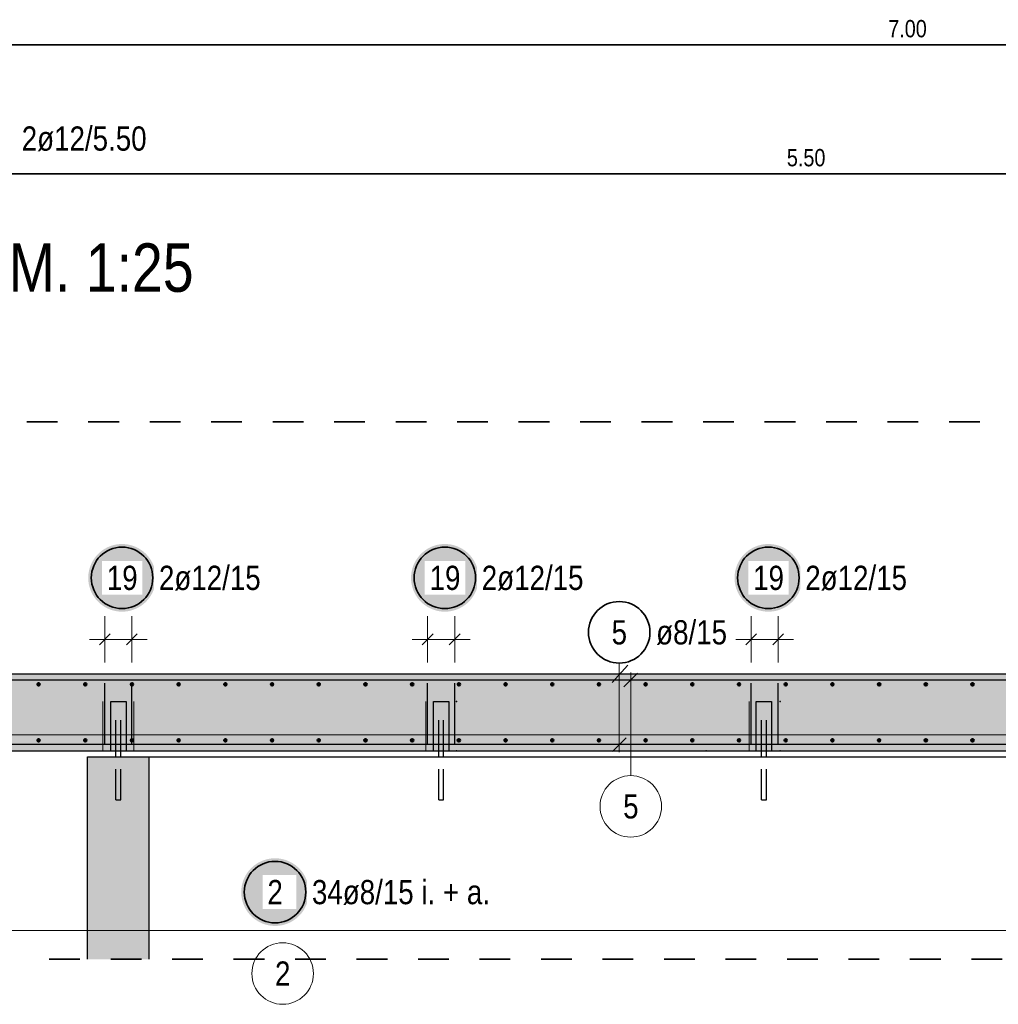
# Model space of a CAD drawing. Header units: millimetres. Extents: x -4.8 to 49, y -12 to 21.
# Tile 10 of 56: x 4.1 to 7.3, y 11 to 14.2. Entities that reach past the tile are written whole.
import ezdxf

# ---------------------------------------------------------------- set-up
doc = ezdxf.new("R2010")
doc.units = ezdxf.units.MM
doc.linetypes.add('HIDDEN', pattern=[0.375, 0.25, -0.125])
doc.layers.add('Achsen', color=7, linetype='Continuous', lineweight=20)
doc.layers.add('nplo Bewehrung', color=7, linetype='Continuous', lineweight=20)
doc.styles.add('Arial Narrow', font='ARIALN.TTF')

msp = doc.modelspace()

# ---------------------------------------------------------------- hatches: boundary and pattern name
at = {"lineweight": 50, "true_color": 0xd7ffd7}
for points in [[(21.727695, 11.827741), (3.032321, 11.827741), (3.032321, 12.077741), (21.727695, 12.077741)], [(4.505173, 11.807741), (4.505173, 11.149947), (4.305173, 11.149947), (4.305173, 11.807741)], [(4.505173, 11.807741), (4.505173, 11.149947), (4.305173, 11.149947), (4.305173, 11.807741)]]:
    msp.add_hatch(color=254, dxfattribs=at).paths.add_polyline_path(points)
at = {"layer": 'Achsen', "lineweight": 25, "true_color": 0xffffff}
for points in [[(4.527185, 12.39), (4.527118, 12.393839), (4.526917, 12.397673), (4.526583, 12.401498), (4.526115, 12.405309), (4.525514, 12.409101), (4.524781, 12.41287), (4.523918, 12.416611), (4.522924, 12.42032), (4.521801, 12.423992), (4.520551, 12.427622), (4.519175, 12.431207), (4.517675, 12.434741), (4.516052, 12.438221), (4.514309, 12.441642), (4.512448, 12.445), (4.51047, 12.448291), (4.508379, 12.451511), (4.506177, 12.454656), (4.503866, 12.457723), (4.50145, 12.460707), (4.498931, 12.463604), (4.496313, 12.466412), (4.493598, 12.469127), (4.49079, 12.471746), (4.487892, 12.474265), (4.484908, 12.476681), (4.481842, 12.478992), (4.478696, 12.481194), (4.475476, 12.483285), (4.472185, 12.485263), (4.468827, 12.487124), (4.465406, 12.488867), (4.461926, 12.49049), (4.458392, 12.49199), (4.454807, 12.493366), (4.451177, 12.494616), (4.447505, 12.495739), (4.443797, 12.496733), (4.440055, 12.497596), (4.436286, 12.498329), (4.432494, 12.498929), (4.428683, 12.499397), (4.424858, 12.499732), (4.421024, 12.499933), (4.417185, 12.5), (4.413346, 12.499933), (4.409512, 12.499732), (4.405687, 12.499397), (4.401876, 12.498929), (4.398084, 12.498329), (4.394315, 12.497596), (4.390574, 12.496733), (4.386865, 12.495739), (4.383193, 12.494616), (4.379563, 12.493366), (4.375978, 12.49199), (4.372444, 12.49049), (4.368964, 12.488867), (4.365543, 12.487124), (4.362185, 12.485263), (4.358894, 12.483285), (4.355674, 12.481194), (4.352529, 12.478992), (4.349462, 12.476681), (4.346479, 12.474265), (4.343581, 12.471746), (4.340773, 12.469127), (4.338058, 12.466412), (4.335439, 12.463604), (4.33292, 12.460707), (4.330504, 12.457723), (4.328193, 12.454656), (4.325991, 12.451511), (4.3239, 12.448291), (4.321922, 12.445), (4.320061, 12.441642), (4.318318, 12.438221), (4.316695, 12.434741), (4.315195, 12.431207), (4.313819, 12.427622), (4.312569, 12.423992), (4.311446, 12.42032), (4.310453, 12.416611), (4.309589, 12.41287), (4.308856, 12.409101), (4.308256, 12.405309), (4.307788, 12.401498), (4.307453, 12.397673), (4.307252, 12.393839), (4.307185, 12.39), (4.307252, 12.386161), (4.307453, 12.382327), (4.307788, 12.378502), (4.308256, 12.374691), (4.308856, 12.370899), (4.309589, 12.36713), (4.310453, 12.363389), (4.311446, 12.35968), (4.312569, 12.356008), (4.313819, 12.352378), (4.315195, 12.348793), (4.316695, 12.345259), (4.318318, 12.341779), (4.320061, 12.338358), (4.321922, 12.335), (4.3239, 12.331709), (4.325991, 12.328489), (4.328193, 12.325344), (4.330504, 12.322277), (4.33292, 12.319293), (4.335439, 12.316396), (4.338058, 12.313588), (4.340773, 12.310873), (4.343581, 12.308254), (4.346479, 12.305735), (4.349462, 12.303319), (4.352529, 12.301008), (4.355674, 12.298806), (4.358894, 12.296715), (4.362185, 12.294737), (4.365543, 12.292876), (4.368964, 12.291133), (4.372444, 12.28951), (4.375978, 12.28801), (4.379563, 12.286634), (4.383193, 12.285384), (4.386865, 12.284261), (4.390574, 12.283267), (4.394315, 12.282404), (4.398084, 12.281671), (4.401876, 12.281071), (4.405687, 12.280603), (4.409512, 12.280268), (4.413346, 12.280067), (4.417185, 12.28), (4.421024, 12.280067), (4.424858, 12.280268), (4.428683, 12.280603), (4.432494, 12.281071), (4.436286, 12.281671), (4.440055, 12.282404), (4.443797, 12.283267), (4.447505, 12.284261), (4.451177, 12.285384), (4.454807, 12.286634), (4.458392, 12.28801), (4.461926, 12.28951), (4.465406, 12.291133), (4.468827, 12.292876), (4.472185, 12.294737), (4.475476, 12.296715), (4.478696, 12.298806), (4.481842, 12.301008), (4.484908, 12.303319), (4.487892, 12.305735), (4.49079, 12.308254), (4.493598, 12.310873), (4.496313, 12.313588), (4.498931, 12.316396), (4.50145, 12.319293), (4.503866, 12.322277), (4.506177, 12.325344), (4.508379, 12.328489), (4.51047, 12.331709), (4.512448, 12.335), (4.514309, 12.338358), (4.516052, 12.341779), (4.517675, 12.345259), (4.519175, 12.348793), (4.520551, 12.352378), (4.521801, 12.356008), (4.522924, 12.35968), (4.523918, 12.363389), (4.524781, 12.36713), (4.525514, 12.370899), (4.526115, 12.374691), (4.526583, 12.378502), (4.526917, 12.382327)], [(5.577185, 12.39), (5.577118, 12.393839), (5.576917, 12.397673), (5.576583, 12.401498), (5.576115, 12.405309), (5.575514, 12.409101), (5.574781, 12.41287), (5.573918, 12.416611), (5.572924, 12.42032), (5.571801, 12.423992), (5.570551, 12.427622), (5.569175, 12.431207), (5.567675, 12.434741), (5.566052, 12.438221), (5.564309, 12.441642), (5.562448, 12.445), (5.56047, 12.448291), (5.558379, 12.451511), (5.556177, 12.454656), (5.553866, 12.457723), (5.55145, 12.460707), (5.548931, 12.463604), (5.546313, 12.466412), (5.543598, 12.469127), (5.54079, 12.471746), (5.537892, 12.474265), (5.534908, 12.476681), (5.531842, 12.478992), (5.528696, 12.481194), (5.525476, 12.483285), (5.522185, 12.485263), (5.518827, 12.487124), (5.515406, 12.488867), (5.511926, 12.49049), (5.508392, 12.49199), (5.504807, 12.493366), (5.501177, 12.494616), (5.497505, 12.495739), (5.493797, 12.496733), (5.490055, 12.497596), (5.486286, 12.498329), (5.482494, 12.498929), (5.478683, 12.499397), (5.474858, 12.499732), (5.471024, 12.499933), (5.467185, 12.5), (5.463346, 12.499933), (5.459512, 12.499732), (5.455687, 12.499397), (5.451876, 12.498929), (5.448084, 12.498329), (5.444315, 12.497596), (5.440574, 12.496733), (5.436865, 12.495739), (5.433193, 12.494616), (5.429563, 12.493366), (5.425978, 12.49199), (5.422444, 12.49049), (5.418964, 12.488867), (5.415543, 12.487124), (5.412185, 12.485263), (5.408894, 12.483285), (5.405674, 12.481194), (5.402529, 12.478992), (5.399462, 12.476681), (5.396479, 12.474265), (5.393581, 12.471746), (5.390773, 12.469127), (5.388058, 12.466412), (5.385439, 12.463604), (5.38292, 12.460707), (5.380504, 12.457723), (5.378193, 12.454656), (5.375991, 12.451511), (5.3739, 12.448291), (5.371922, 12.445), (5.370061, 12.441642), (5.368318, 12.438221), (5.366695, 12.434741), (5.365195, 12.431207), (5.363819, 12.427622), (5.362569, 12.423992), (5.361446, 12.42032), (5.360453, 12.416611), (5.359589, 12.41287), (5.358856, 12.409101), (5.358256, 12.405309), (5.357788, 12.401498), (5.357453, 12.397673), (5.357252, 12.393839), (5.357185, 12.39), (5.357252, 12.386161), (5.357453, 12.382327), (5.357788, 12.378502), (5.358256, 12.374691), (5.358856, 12.370899), (5.359589, 12.36713), (5.360453, 12.363389), (5.361446, 12.35968), (5.362569, 12.356008), (5.363819, 12.352378), (5.365195, 12.348793), (5.366695, 12.345259), (5.368318, 12.341779), (5.370061, 12.338358), (5.371922, 12.335), (5.3739, 12.331709), (5.375991, 12.328489), (5.378193, 12.325344), (5.380504, 12.322277), (5.38292, 12.319293), (5.385439, 12.316396), (5.388058, 12.313588), (5.390773, 12.310873), (5.393581, 12.308254), (5.396479, 12.305735), (5.399462, 12.303319), (5.402529, 12.301008), (5.405674, 12.298806), (5.408894, 12.296715), (5.412185, 12.294737), (5.415543, 12.292876), (5.418964, 12.291133), (5.422444, 12.28951), (5.425978, 12.28801), (5.429563, 12.286634), (5.433193, 12.285384), (5.436865, 12.284261), (5.440574, 12.283267), (5.444315, 12.282404), (5.448084, 12.281671), (5.451876, 12.281071), (5.455687, 12.280603), (5.459512, 12.280268), (5.463346, 12.280067), (5.467185, 12.28), (5.471024, 12.280067), (5.474858, 12.280268), (5.478683, 12.280603), (5.482494, 12.281071), (5.486286, 12.281671), (5.490055, 12.282404), (5.493797, 12.283267), (5.497505, 12.284261), (5.501177, 12.285384), (5.504807, 12.286634), (5.508392, 12.28801), (5.511926, 12.28951), (5.515406, 12.291133), (5.518827, 12.292876), (5.522185, 12.294737), (5.525476, 12.296715), (5.528696, 12.298806), (5.531842, 12.301008), (5.534908, 12.303319), (5.537892, 12.305735), (5.54079, 12.308254), (5.543598, 12.310873), (5.546313, 12.313588), (5.548931, 12.316396), (5.55145, 12.319293), (5.553866, 12.322277), (5.556177, 12.325344), (5.558379, 12.328489), (5.56047, 12.331709), (5.562448, 12.335), (5.564309, 12.338358), (5.566052, 12.341779), (5.567675, 12.345259), (5.569175, 12.348793), (5.570551, 12.352378), (5.571801, 12.356008), (5.572924, 12.35968), (5.573918, 12.363389), (5.574781, 12.36713), (5.575514, 12.370899), (5.576115, 12.374691), (5.576583, 12.378502), (5.576917, 12.382327)], [(6.629528, 12.39), (6.629461, 12.393839), (6.62926, 12.397673), (6.628926, 12.401498), (6.628458, 12.405309), (6.627857, 12.409101), (6.627125, 12.41287), (6.626261, 12.416611), (6.625267, 12.42032), (6.624145, 12.423992), (6.622894, 12.427622), (6.621519, 12.431207), (6.620018, 12.434741), (6.618396, 12.438221), (6.616653, 12.441642), (6.614791, 12.445), (6.612814, 12.448291), (6.610722, 12.451511), (6.60852, 12.454656), (6.606209, 12.457723), (6.603793, 12.460707), (6.601274, 12.463604), (6.598656, 12.466412), (6.595941, 12.469127), (6.593133, 12.471746), (6.590235, 12.474265), (6.587251, 12.476681), (6.584185, 12.478992), (6.58104, 12.481194), (6.577819, 12.483285), (6.574528, 12.485263), (6.57117, 12.487124), (6.567749, 12.488867), (6.564269, 12.49049), (6.560735, 12.49199), (6.557151, 12.493366), (6.55352, 12.494616), (6.549848, 12.495739), (6.54614, 12.496733), (6.542399, 12.497596), (6.53863, 12.498329), (6.534837, 12.498929), (6.531026, 12.499397), (6.527202, 12.499732), (6.523367, 12.499933), (6.519528, 12.5), (6.515689, 12.499933), (6.511855, 12.499732), (6.50803, 12.499397), (6.504219, 12.498929), (6.500427, 12.498329), (6.496658, 12.497596), (6.492917, 12.496733), (6.489208, 12.495739), (6.485536, 12.494616), (6.481906, 12.493366), (6.478322, 12.49199), (6.474787, 12.49049), (6.471307, 12.488867), (6.467886, 12.487124), (6.464528, 12.485263), (6.461237, 12.483285), (6.458017, 12.481194), (6.454872, 12.478992), (6.451806, 12.476681), (6.448822, 12.474265), (6.445924, 12.471746), (6.443116, 12.469127), (6.440401, 12.466412), (6.437782, 12.463604), (6.435263, 12.460707), (6.432847, 12.457723), (6.430536, 12.454656), (6.428334, 12.451511), (6.426243, 12.448291), (6.424266, 12.445), (6.422404, 12.441642), (6.420661, 12.438221), (6.419038, 12.434741), (6.417538, 12.431207), (6.416162, 12.427622), (6.414912, 12.423992), (6.41379, 12.42032), (6.412796, 12.416611), (6.411932, 12.41287), (6.411199, 12.409101), (6.410599, 12.405309), (6.410131, 12.401498), (6.409796, 12.397673), (6.409595, 12.393839), (6.409528, 12.39), (6.409595, 12.386161), (6.409796, 12.382327), (6.410131, 12.378502), (6.410599, 12.374691), (6.411199, 12.370899), (6.411932, 12.36713), (6.412796, 12.363389), (6.41379, 12.35968), (6.414912, 12.356008), (6.416162, 12.352378), (6.417538, 12.348793), (6.419038, 12.345259), (6.420661, 12.341779), (6.422404, 12.338358), (6.424266, 12.335), (6.426243, 12.331709), (6.428334, 12.328489), (6.430536, 12.325344), (6.432847, 12.322277), (6.435263, 12.319293), (6.437782, 12.316396), (6.440401, 12.313588), (6.443116, 12.310873), (6.445924, 12.308254), (6.448822, 12.305735), (6.451806, 12.303319), (6.454872, 12.301008), (6.458017, 12.298806), (6.461237, 12.296715), (6.464528, 12.294737), (6.467886, 12.292876), (6.471307, 12.291133), (6.474787, 12.28951), (6.478322, 12.28801), (6.481906, 12.286634), (6.485536, 12.285384), (6.489208, 12.284261), (6.492917, 12.283267), (6.496658, 12.282404), (6.500427, 12.281671), (6.504219, 12.281071), (6.50803, 12.280603), (6.511855, 12.280268), (6.515689, 12.280067), (6.519528, 12.28), (6.523367, 12.280067), (6.527202, 12.280268), (6.531026, 12.280603), (6.534837, 12.281071), (6.53863, 12.281671), (6.542399, 12.282404), (6.54614, 12.283267), (6.549848, 12.284261), (6.55352, 12.285384), (6.557151, 12.286634), (6.560735, 12.28801), (6.564269, 12.28951), (6.567749, 12.291133), (6.57117, 12.292876), (6.574528, 12.294737), (6.577819, 12.296715), (6.58104, 12.298806), (6.584185, 12.301008), (6.587251, 12.303319), (6.590235, 12.305735), (6.593133, 12.308254), (6.595941, 12.310873), (6.598656, 12.313588), (6.601274, 12.316396), (6.603793, 12.319293), (6.606209, 12.322277), (6.60852, 12.325344), (6.610722, 12.328489), (6.612814, 12.331709), (6.614791, 12.335), (6.616653, 12.338358), (6.618396, 12.341779), (6.620018, 12.345259), (6.621519, 12.348793), (6.622894, 12.352378), (6.624145, 12.356008), (6.625267, 12.35968), (6.626261, 12.363389), (6.627125, 12.36713), (6.627857, 12.370899), (6.628458, 12.374691), (6.628926, 12.378502), (6.62926, 12.382327)], [(5.02486, 11.368147), (5.024793, 11.371986), (5.024592, 11.37582), (5.024257, 11.379645), (5.023789, 11.383456), (5.023189, 11.387248), (5.022456, 11.391017), (5.021592, 11.394758), (5.020599, 11.398467), (5.019476, 11.402138), (5.018226, 11.405769), (5.01685, 11.409353), (5.01535, 11.412888), (5.013727, 11.416367), (5.011984, 11.419788), (5.010123, 11.423147), (5.008145, 11.426438), (5.006054, 11.429658), (5.003852, 11.432803), (5.001541, 11.435869), (4.999125, 11.438853), (4.996606, 11.441751), (4.993987, 11.444559), (4.991272, 11.447274), (4.988464, 11.449893), (4.985567, 11.452411), (4.982583, 11.454828), (4.979516, 11.457138), (4.976371, 11.459341), (4.973151, 11.461432), (4.96986, 11.463409), (4.966502, 11.465271), (4.963081, 11.467014), (4.959601, 11.468637), (4.956067, 11.470137), (4.952482, 11.471513), (4.948852, 11.472763), (4.94518, 11.473885), (4.941471, 11.474879), (4.93773, 11.475743), (4.933961, 11.476475), (4.930169, 11.477076), (4.926358, 11.477544), (4.922533, 11.477879), (4.918699, 11.47808), (4.91486, 11.478147), (4.911021, 11.47808), (4.907187, 11.477879), (4.903362, 11.477544), (4.899551, 11.477076), (4.895759, 11.476475), (4.89199, 11.475743), (4.888248, 11.474879), (4.88454, 11.473885), (4.880868, 11.472763), (4.877238, 11.471513), (4.873653, 11.470137), (4.870119, 11.468637), (4.866639, 11.467014), (4.863218, 11.465271), (4.85986, 11.463409), (4.856569, 11.461432), (4.853349, 11.459341), (4.850204, 11.457138), (4.847137, 11.454828), (4.844153, 11.452411), (4.841256, 11.449893), (4.838447, 11.447274), (4.835733, 11.444559), (4.833114, 11.441751), (4.830595, 11.438853), (4.828179, 11.435869), (4.825868, 11.432803), (4.823666, 11.429658), (4.821575, 11.426438), (4.819597, 11.423147), (4.817736, 11.419788), (4.815993, 11.416367), (4.81437, 11.412888), (4.81287, 11.409353), (4.811494, 11.405769), (4.810244, 11.402138), (4.809121, 11.398467), (4.808127, 11.394758), (4.807264, 11.391017), (4.806531, 11.387248), (4.80593, 11.383456), (4.805462, 11.379645), (4.805128, 11.37582), (4.804927, 11.371986), (4.80486, 11.368147), (4.804927, 11.364308), (4.805128, 11.360473), (4.805462, 11.356648), (4.80593, 11.352838), (4.806531, 11.349045), (4.807264, 11.345276), (4.808127, 11.341535), (4.809121, 11.337826), (4.810244, 11.334155), (4.811494, 11.330524), (4.81287, 11.32694), (4.81437, 11.323406), (4.815993, 11.319926), (4.817736, 11.316505), (4.819597, 11.313147), (4.821575, 11.309855), (4.823666, 11.306635), (4.825868, 11.30349), (4.828179, 11.300424), (4.830595, 11.29744), (4.833114, 11.294542), (4.835733, 11.291734), (4.838447, 11.289019), (4.841256, 11.286401), (4.844153, 11.283882), (4.847137, 11.281465), (4.850204, 11.279155), (4.853349, 11.276952), (4.856569, 11.274861), (4.85986, 11.272884), (4.863218, 11.271022), (4.866639, 11.269279), (4.870119, 11.267657), (4.873653, 11.266156), (4.877238, 11.26478), (4.880868, 11.26353), (4.88454, 11.262408), (4.888248, 11.261414), (4.89199, 11.26055), (4.895759, 11.259818), (4.899551, 11.259217), (4.903362, 11.258749), (4.907187, 11.258415), (4.911021, 11.258214), (4.91486, 11.258147), (4.918699, 11.258214), (4.922533, 11.258415), (4.926358, 11.258749), (4.930169, 11.259217), (4.933961, 11.259818), (4.93773, 11.26055), (4.941471, 11.261414), (4.94518, 11.262408), (4.948852, 11.26353), (4.952482, 11.26478), (4.956067, 11.266156), (4.959601, 11.267657), (4.963081, 11.269279), (4.966502, 11.271022), (4.96986, 11.272884), (4.973151, 11.274861), (4.976371, 11.276952), (4.979516, 11.279155), (4.982583, 11.281465), (4.985567, 11.283882), (4.988464, 11.286401), (4.991272, 11.289019), (4.993987, 11.291734), (4.996606, 11.294542), (4.999125, 11.29744), (5.001541, 11.300424), (5.003852, 11.30349), (5.006054, 11.306635), (5.008145, 11.309855), (5.010123, 11.313147), (5.011984, 11.316505), (5.013727, 11.319926), (5.01535, 11.323406), (5.01685, 11.32694), (5.018226, 11.330524), (5.019476, 11.334155), (5.020599, 11.337826), (5.021592, 11.341535), (5.022456, 11.345276), (5.023189, 11.349045), (5.023789, 11.352838), (5.024257, 11.356648), (5.024592, 11.360473)]]:
    msp.add_hatch(color=7, dxfattribs=at).paths.add_polyline_path(points)

# ---------------------------------------------------------------- linework, layer by layer
at = {"color": 2, "linetype": 'Continuous', "lineweight": 35}
for p, q in [((10.471215, 14.122709), (3.471215, 14.122709)), ((3.891523, 13.703221), (9.391523, 13.703221))]:
    msp.add_line(p, q, dxfattribs=at)
at = {"color": 2, "linetype": 'HIDDEN', "lineweight": 35, "ltscale": 0.25}
for p, q in [((2.907283, 12.897618), (36.895255, 12.897618)), ((4.180173, 11.149947), (4.630173, 11.149947)), ((4.380173, 11.149947), (8.830178, 11.149947))]:
    msp.add_line(p, q, dxfattribs=at)
at = {"color": 3, "linetype": 'Continuous', "lineweight": 25}
for p, q in [((3.282321, 12.077741), (8.452729, 12.077741)), ((3.032321, 11.827741), (21.727695, 11.827741)), ((4.397173, 11.807741), (4.397173, 11.827741)), ((4.413173, 11.807741), (4.413173, 11.827741)), ((5.447173, 11.807741), (5.447173, 11.827741)), ((5.463173, 11.807741), (5.463173, 11.827741)), ((6.497173, 11.807741), (6.497173, 11.827741)), ((6.513173, 11.807741), (6.513173, 11.827741)), ((4.305173, 11.807741), (4.505173, 11.807741)), ((4.305173, 11.149947), (4.305173, 11.807741)), ((4.505173, 11.807741), (8.505178, 11.807741)), ((4.505173, 11.149947), (4.505173, 11.807741))]:
    msp.add_line(p, q, dxfattribs=at)
at = {"color": 3, "linetype": 'HIDDEN', "lineweight": 25, "ltscale": 0.25}
for p, q in [((4.397173, 11.987744), (4.397782, 11.987744)), ((4.397173, 11.827741), (4.397173, 11.987744)), ((4.397782, 11.987744), (4.399516, 11.987744)), ((4.399516, 11.987744), (4.402111, 11.987744)), ((4.402111, 11.987744), (4.405173, 11.987744)), ((4.405173, 11.987744), (4.408234, 11.987744)), ((4.408234, 11.987744), (4.41083, 11.987744)), ((4.41083, 11.987744), (4.412564, 11.987744)), ((4.412564, 11.987744), (4.413173, 11.987744)), ((4.413173, 11.827741), (4.413173, 11.987744)), ((5.447173, 11.987744), (5.447782, 11.987744)), ((5.447173, 11.827741), (5.447173, 11.987744)), ((5.447782, 11.987744), (5.449516, 11.987744)), ((5.449516, 11.987744), (5.452111, 11.987744)), ((5.452111, 11.987744), (5.455173, 11.987744)), ((5.455173, 11.987744), (5.458234, 11.987744)), ((5.458234, 11.987744), (5.46083, 11.987744)), ((5.46083, 11.987744), (5.462564, 11.987744)), ((5.462564, 11.987744), (5.463173, 11.987744)), ((5.463173, 11.827741), (5.463173, 11.987744)), ((6.497173, 11.987744), (6.497782, 11.987744)), ((6.497173, 11.827741), (6.497173, 11.987744)), ((6.497782, 11.987744), (6.499516, 11.987744)), ((6.499516, 11.987744), (6.502111, 11.987744)), ((6.502111, 11.987744), (6.505173, 11.987744)), ((6.505173, 11.987744), (6.508234, 11.987744)), ((6.508234, 11.987744), (6.51083, 11.987744)), ((6.51083, 11.987744), (6.512564, 11.987744)), ((6.512564, 11.987744), (6.513173, 11.987744)), ((6.513173, 11.827741), (6.513173, 11.987744)), ((4.397173, 11.667744), (4.397173, 11.807741)), ((4.413173, 11.667744), (4.413173, 11.807741)), ((5.447173, 11.667744), (5.447173, 11.807741)), ((5.463173, 11.667744), (5.463173, 11.807741)), ((6.497173, 11.667744), (6.497173, 11.807741)), ((6.513173, 11.667744), (6.513173, 11.807741)), ((4.397173, 11.667744), (4.397782, 11.667744)), ((4.397782, 11.667744), (4.399516, 11.667744)), ((4.399516, 11.667744), (4.402111, 11.667744)), ((4.402111, 11.667744), (4.405173, 11.667744)), ((4.405173, 11.667744), (4.408234, 11.667744)), ((4.408234, 11.667744), (4.41083, 11.667744)), ((4.41083, 11.667744), (4.412564, 11.667744)), ((4.412564, 11.667744), (4.413173, 11.667744)), ((5.447173, 11.667744), (5.447782, 11.667744)), ((5.447782, 11.667744), (5.449516, 11.667744)), ((5.449516, 11.667744), (5.452111, 11.667744)), ((5.452111, 11.667744), (5.455173, 11.667744)), ((5.455173, 11.667744), (5.458234, 11.667744)), ((5.458234, 11.667744), (5.46083, 11.667744)), ((5.46083, 11.667744), (5.462564, 11.667744)), ((5.462564, 11.667744), (5.463173, 11.667744)), ((6.497173, 11.667744), (6.497782, 11.667744)), ((6.497782, 11.667744), (6.499516, 11.667744)), ((6.499516, 11.667744), (6.502111, 11.667744)), ((6.502111, 11.667744), (6.505173, 11.667744)), ((6.505173, 11.667744), (6.508234, 11.667744)), ((6.508234, 11.667744), (6.51083, 11.667744)), ((6.51083, 11.667744), (6.512564, 11.667744)), ((6.512564, 11.667744), (6.513173, 11.667744))]:
    msp.add_line(p, q, dxfattribs=at)
at = {"layer": 'Achsen', "color": 5, "linetype": 'Continuous', "lineweight": 18}
for p, q in [((4.361173, 12.265), (4.361173, 12.115)), ((4.449173, 12.265), (4.449173, 12.115)), ((5.411173, 12.265), (5.411173, 12.115)), ((5.499173, 12.265), (5.499173, 12.115)), ((6.463516, 12.265), (6.463516, 12.115)), ((6.551516, 12.265), (6.551516, 12.115)), ((4.311173, 12.19), (4.499173, 12.19)), ((5.361173, 12.19), (5.549173, 12.19)), ((6.413516, 12.19), (6.601516, 12.19)), ((6.034471, 12.112913), (6.034471, 11.822741)), ((3.386334, 11.243123), (8.398739, 11.2432))]:
    msp.add_line(p, q, dxfattribs=at)
at = {"layer": 'Achsen', "color": 3, "linetype": 'Continuous', "lineweight": 25}
for p, q in [((4.37885, 12.207678), (4.343495, 12.172322)), ((4.46685, 12.207678), (4.431495, 12.172322)), ((5.42885, 12.207678), (5.393495, 12.172322)), ((5.51685, 12.207678), (5.481495, 12.172322)), ((6.481193, 12.207678), (6.445838, 12.172322)), ((6.569193, 12.207678), (6.533838, 12.172322)), ((6.011502, 12.049257), (6.062627, 12.105764)), ((10.392321, 12.057741), (3.392321, 12.057741)), ((4.361173, 11.847741), (4.361173, 12.047741)), ((4.449173, 11.847741), (4.449173, 12.047741)), ((5.411173, 11.847741), (5.411173, 12.047741)), ((5.499173, 11.847741), (5.499173, 12.047741)), ((6.463516, 11.847741), (6.463516, 12.047741)), ((6.551516, 11.847741), (6.551516, 12.047741)), ((4.380173, 11.827741), (4.380173, 11.987744)), ((4.380173, 11.987744), (4.430173, 11.987744)), ((4.430173, 11.987744), (4.430173, 11.827741)), ((5.430173, 11.827741), (5.430173, 11.987744)), ((5.430173, 11.987744), (5.480173, 11.987744)), ((5.480173, 11.987744), (5.480173, 11.827741)), ((6.480173, 11.827741), (6.480173, 11.987744)), ((6.480173, 11.987744), (6.530173, 11.987744)), ((6.530173, 11.987744), (6.530173, 11.827741)), ((10.292321, 11.847741), (3.292321, 11.847741)), ((6.012374, 11.825644), (6.056568, 11.869838))]:
    msp.add_line(p, q, dxfattribs=at)
at = {"layer": 'Achsen', "color": 9, "linetype": 'Continuous', "lineweight": 0}
for p, q in [((6.094041, 12.079838), (6.049847, 12.035644)), ((6.071944, 11.746877), (6.071944, 12.082741)), ((4.355173, 11.987744), (4.355173, 11.827741)), ((4.380173, 11.827741), (4.380173, 11.987744)), ((4.380173, 11.987744), (4.430173, 11.987744)), ((4.430173, 11.987744), (4.430173, 11.827741)), ((4.455173, 11.987744), (4.455173, 11.827741)), ((5.405173, 11.987744), (5.405173, 11.827741)), ((6.457516, 11.987744), (6.457516, 11.827741))]:
    msp.add_line(p, q, dxfattribs=at)
at = {"layer": 'Achsen', "color": 2, "linetype": 'Continuous', "lineweight": 35}
for centre in [(4.417185, 12.39), (5.467185, 12.39), (6.519528, 12.39), (6.034471, 12.212913), (4.91486, 11.368147)]:
    msp.add_circle(centre, 0.1, dxfattribs=at)
at = {"layer": 'Achsen', "color": 4, "linetype": 'Continuous', "lineweight": 50}
for centre, radius in [((4.145777, 12.043754), 0.004), ((4.145777, 12.043754), 0.004), ((4.145777, 12.043754), 0.0036), ((4.145777, 12.043754), 0.0028), ((4.145777, 12.043754), 0.002), ((4.145777, 12.043754), 0.0012), ((4.145777, 12.043754), 0.0004), ((4.297668, 12.043756), 0.004), ((4.297668, 12.043756), 0.004), ((4.297668, 12.043756), 0.0036), ((4.297668, 12.043756), 0.0028), ((4.297668, 12.043756), 0.002), ((4.297668, 12.043756), 0.0012), ((4.297668, 12.043756), 0.0004), ((4.449559, 12.043758), 0.004), ((4.449559, 12.043758), 0.004), ((4.449559, 12.043758), 0.0036), ((4.449559, 12.043758), 0.0028), ((4.449559, 12.043758), 0.002), ((4.449559, 12.043758), 0.0012), ((4.449559, 12.043758), 0.0004), ((4.60145, 12.043761), 0.004), ((4.60145, 12.043761), 0.004), ((4.60145, 12.043761), 0.0036), ((4.60145, 12.043761), 0.0028), ((4.60145, 12.043761), 0.002), ((4.60145, 12.043761), 0.0012), ((4.60145, 12.043761), 0.0004), ((4.753341, 12.043763), 0.004), ((4.753341, 12.043763), 0.004), ((4.753341, 12.043763), 0.0036), ((4.753341, 12.043763), 0.0028), ((4.753341, 12.043763), 0.002), ((4.753341, 12.043763), 0.0012), ((4.753341, 12.043763), 0.0004), ((4.905232, 12.043765), 0.004), ((4.905232, 12.043765), 0.004), ((4.905232, 12.043765), 0.0036), ((4.905232, 12.043765), 0.0028), ((4.905232, 12.043765), 0.002), ((4.905232, 12.043765), 0.0012), ((4.905232, 12.043765), 0.0004), ((5.057123, 12.043768), 0.004), ((5.057123, 12.043768), 0.004), ((5.057123, 12.043768), 0.0036), ((5.057123, 12.043768), 0.0028), ((5.057123, 12.043768), 0.002), ((5.057123, 12.043768), 0.0012), ((5.057123, 12.043768), 0.0004), ((5.209014, 12.04377), 0.004), ((5.209014, 12.04377), 0.004), ((5.209014, 12.04377), 0.0036), ((5.209014, 12.04377), 0.0028), ((5.209014, 12.04377), 0.002), ((5.209014, 12.04377), 0.0012), ((5.209014, 12.04377), 0.0004), ((5.360905, 12.043772), 0.004), ((5.360905, 12.043772), 0.004), ((5.360905, 12.043772), 0.0036), ((5.360905, 12.043772), 0.0028), ((5.360905, 12.043772), 0.002), ((5.360905, 12.043772), 0.0012), ((5.360905, 12.043772), 0.0004), ((5.512797, 12.043775), 0.004), ((5.512797, 12.043775), 0.004), ((5.512797, 12.043775), 0.0036), ((5.512797, 12.043775), 0.0028), ((5.512797, 12.043775), 0.002), ((5.512797, 12.043775), 0.0012), ((5.512797, 12.043775), 0.0004), ((5.664688, 12.043777), 0.004), ((5.664688, 12.043777), 0.004), ((5.664688, 12.043777), 0.0036), ((5.664688, 12.043777), 0.0028), ((5.664688, 12.043777), 0.002), ((5.664688, 12.043777), 0.0012), ((5.664688, 12.043777), 0.0004), ((5.816579, 12.043779), 0.004), ((5.816579, 12.043779), 0.004), ((5.816579, 12.043779), 0.0036), ((5.816579, 12.043779), 0.0028), ((5.816579, 12.043779), 0.002), ((5.816579, 12.043779), 0.0012), ((5.816579, 12.043779), 0.0004), ((5.96847, 12.043782), 0.004), ((5.96847, 12.043782), 0.004), ((5.96847, 12.043782), 0.0036), ((5.96847, 12.043782), 0.0028), ((5.96847, 12.043782), 0.002), ((5.96847, 12.043782), 0.0012), ((5.96847, 12.043782), 0.0004), ((6.120361, 12.043784), 0.004), ((6.120361, 12.043784), 0.004), ((6.120361, 12.043784), 0.0036), ((6.120361, 12.043784), 0.0028), ((6.120361, 12.043784), 0.002), ((6.120361, 12.043784), 0.0012), ((6.120361, 12.043784), 0.0004), ((6.272252, 12.043786), 0.004), ((6.272252, 12.043786), 0.004), ((6.272252, 12.043786), 0.0036), ((6.272252, 12.043786), 0.0028), ((6.272252, 12.043786), 0.002), ((6.272252, 12.043786), 0.0012), ((6.272252, 12.043786), 0.0004), ((6.424143, 12.043789), 0.004), ((6.424143, 12.043789), 0.004), ((6.424143, 12.043789), 0.0036), ((6.424143, 12.043789), 0.0028), ((6.424143, 12.043789), 0.002), ((6.424143, 12.043789), 0.0012), ((6.424143, 12.043789), 0.0004), ((6.576034, 12.043791), 0.004), ((6.576034, 12.043791), 0.004), ((6.576034, 12.043791), 0.0036), ((6.576034, 12.043791), 0.0028), ((6.576034, 12.043791), 0.002), ((6.576034, 12.043791), 0.0012), ((6.576034, 12.043791), 0.0004), ((6.727925, 12.043793), 0.004), ((6.727925, 12.043793), 0.004), ((6.727925, 12.043793), 0.0036), ((6.727925, 12.043793), 0.0028), ((6.727925, 12.043793), 0.002), ((6.727925, 12.043793), 0.0012), ((6.727925, 12.043793), 0.0004), ((6.879816, 12.043796), 0.004), ((6.879816, 12.043796), 0.004), ((6.879816, 12.043796), 0.0036), ((6.879816, 12.043796), 0.0028), ((6.879816, 12.043796), 0.002), ((6.879816, 12.043796), 0.0012), ((6.879816, 12.043796), 0.0004), ((7.031707, 12.043798), 0.004), ((7.031707, 12.043798), 0.004), ((7.031707, 12.043798), 0.0036), ((7.031707, 12.043798), 0.0028), ((7.031707, 12.043798), 0.002), ((7.031707, 12.043798), 0.0012), ((7.031707, 12.043798), 0.0004), ((7.183598, 12.0438), 0.004), ((7.183598, 12.0438), 0.004), ((7.183598, 12.0438), 0.0036), ((7.183598, 12.0438), 0.0028), ((7.183598, 12.0438), 0.002), ((7.183598, 12.0438), 0.0012), ((7.183598, 12.0438), 0.0004), ((4.145762, 11.861741), 0.004), ((4.145762, 11.861741), 0.004), ((4.145762, 11.861741), 0.0036), ((4.145762, 11.861741), 0.0028), ((4.145762, 11.861741), 0.002), ((4.145762, 11.861741), 0.0012), ((4.145762, 11.861741), 0.0004), ((4.29765, 11.861741), 0.004), ((4.29765, 11.861741), 0.004), ((4.29765, 11.861741), 0.0036), ((4.29765, 11.861741), 0.0028), ((4.29765, 11.861741), 0.002), ((4.29765, 11.861741), 0.0012), ((4.29765, 11.861741), 0.0004), ((4.449538, 11.861741), 0.004), ((4.449538, 11.861741), 0.004), ((4.449538, 11.861741), 0.0036), ((4.449538, 11.861741), 0.0028), ((4.449538, 11.861741), 0.002), ((4.449538, 11.861741), 0.0012), ((4.449538, 11.861741), 0.0004), ((4.601426, 11.861741), 0.004), ((4.601426, 11.861741), 0.004), ((4.601426, 11.861741), 0.0036), ((4.601426, 11.861741), 0.0028), ((4.601426, 11.861741), 0.002), ((4.601426, 11.861741), 0.0012), ((4.601426, 11.861741), 0.0004), ((4.753314, 11.861741), 0.004), ((4.753314, 11.861741), 0.004), ((4.753314, 11.861741), 0.0036), ((4.753314, 11.861741), 0.0028), ((4.753314, 11.861741), 0.002), ((4.753314, 11.861741), 0.0012), ((4.753314, 11.861741), 0.0004), ((4.905202, 11.861741), 0.004), ((4.905202, 11.861741), 0.004), ((4.905202, 11.861741), 0.0036), ((4.905202, 11.861741), 0.0028), ((4.905202, 11.861741), 0.002), ((4.905202, 11.861741), 0.0012), ((4.905202, 11.861741), 0.0004), ((5.05709, 11.861741), 0.004), ((5.05709, 11.861741), 0.004), ((5.05709, 11.861741), 0.0036), ((5.05709, 11.861741), 0.0028), ((5.05709, 11.861741), 0.002), ((5.05709, 11.861741), 0.0012), ((5.05709, 11.861741), 0.0004), ((5.208978, 11.861741), 0.004), ((5.208978, 11.861741), 0.004), ((5.208978, 11.861741), 0.0036), ((5.208978, 11.861741), 0.0028), ((5.208978, 11.861741), 0.002), ((5.208978, 11.861741), 0.0012), ((5.208978, 11.861741), 0.0004), ((5.360866, 11.861741), 0.004), ((5.360866, 11.861741), 0.004), ((5.360866, 11.861741), 0.0036), ((5.360866, 11.861741), 0.0028), ((5.360866, 11.861741), 0.002), ((5.360866, 11.861741), 0.0012), ((5.360866, 11.861741), 0.0004), ((5.512754, 11.861741), 0.004), ((5.512754, 11.861741), 0.004), ((5.512754, 11.861741), 0.0036), ((5.512754, 11.861741), 0.0028), ((5.512754, 11.861741), 0.002), ((5.512754, 11.861741), 0.0012), ((5.512754, 11.861741), 0.0004), ((5.664642, 11.861741), 0.004), ((5.664642, 11.861741), 0.004), ((5.664642, 11.861741), 0.0036), ((5.664642, 11.861741), 0.0028), ((5.664642, 11.861741), 0.002), ((5.664642, 11.861741), 0.0012), ((5.664642, 11.861741), 0.0004), ((5.81653, 11.861741), 0.004), ((5.81653, 11.861741), 0.004), ((5.81653, 11.861741), 0.0036), ((5.81653, 11.861741), 0.0028), ((5.81653, 11.861741), 0.002), ((5.81653, 11.861741), 0.0012), ((5.81653, 11.861741), 0.0004), ((5.968418, 11.861741), 0.004), ((5.968418, 11.861741), 0.004), ((5.968418, 11.861741), 0.0036), ((5.968418, 11.861741), 0.0028), ((5.968418, 11.861741), 0.002), ((5.968418, 11.861741), 0.0012), ((5.968418, 11.861741), 0.0004), ((6.120307, 11.861741), 0.004), ((6.120307, 11.861741), 0.004), ((6.120307, 11.861741), 0.0036), ((6.120307, 11.861741), 0.0028), ((6.120307, 11.861741), 0.002), ((6.120307, 11.861741), 0.0012), ((6.120307, 11.861741), 0.0004), ((6.272195, 11.861741), 0.004), ((6.272195, 11.861741), 0.004), ((6.272195, 11.861741), 0.0036), ((6.272195, 11.861741), 0.0028), ((6.272195, 11.861741), 0.002), ((6.272195, 11.861741), 0.0012), ((6.272195, 11.861741), 0.0004), ((6.424083, 11.861741), 0.004), ((6.424083, 11.861741), 0.004), ((6.424083, 11.861741), 0.0036), ((6.424083, 11.861741), 0.0028), ((6.424083, 11.861741), 0.002), ((6.424083, 11.861741), 0.0012), ((6.424083, 11.861741), 0.0004), ((6.575971, 11.861741), 0.004), ((6.575971, 11.861741), 0.004), ((6.575971, 11.861741), 0.0036), ((6.575971, 11.861741), 0.0028), ((6.575971, 11.861741), 0.002), ((6.575971, 11.861741), 0.0012), ((6.575971, 11.861741), 0.0004), ((6.727859, 11.861741), 0.004), ((6.727859, 11.861741), 0.004), ((6.727859, 11.861741), 0.0036), ((6.727859, 11.861741), 0.0028), ((6.727859, 11.861741), 0.002), ((6.727859, 11.861741), 0.0012), ((6.727859, 11.861741), 0.0004), ((6.879747, 11.861741), 0.004), ((6.879747, 11.861741), 0.004), ((6.879747, 11.861741), 0.0036), ((6.879747, 11.861741), 0.0028), ((6.879747, 11.861741), 0.002), ((6.879747, 11.861741), 0.0012), ((6.879747, 11.861741), 0.0004), ((7.031635, 11.861741), 0.004), ((7.031635, 11.861741), 0.004), ((7.031635, 11.861741), 0.0036), ((7.031635, 11.861741), 0.0028), ((7.031635, 11.861741), 0.002), ((7.031635, 11.861741), 0.0012), ((7.031635, 11.861741), 0.0004), ((7.183523, 11.861741), 0.004), ((7.183523, 11.861741), 0.004), ((7.183523, 11.861741), 0.0036), ((7.183523, 11.861741), 0.0028), ((7.183523, 11.861741), 0.002), ((7.183523, 11.861741), 0.0012), ((7.183523, 11.861741), 0.0004)]:
    msp.add_circle(centre, radius, dxfattribs=at)
at = {"layer": 'Achsen', "color": 9, "linetype": 'Continuous', "lineweight": 0}
for centre, radius in [((5.505173, 11.987744), 0.00111), ((6.557516, 11.987744), 0.00111), ((5.505173, 11.827741), 0.00111), ((6.317469, 11.827741), 0.00111), ((6.557516, 11.827741), 0.00111), ((6.071944, 11.646877), 0.1), ((4.939577, 11.103282), 0.1)]:
    msp.add_circle(centre, radius, dxfattribs=at)
at = {"layer": 'nplo Bewehrung', "color": 9, "linetype": 'Continuous', "lineweight": 0}
msp.add_line((3.797173, 11.879457), (9.297173, 11.879457), dxfattribs=at)

# ---------------------------------------------------------------- texts
at = {"color": 1, "lineweight": 70, "style": 'Arial Narrow'}
msp.add_text('Schnitt 1 - 1  M. 1:25', height=0.1575, dxfattribs=at).set_placement((2.985177, 13.320091))
at = {"color": 3, "lineweight": 25, "char_height": 0.05625, "attachment_point": 1, "line_spacing_factor": 0.9, "style": 'Arial Narrow'}
for s, insert in [('7.00', (6.90934, 14.203959)), ('5.50', (6.579648, 13.784471))]:
    msp.add_mtext(s, dxfattribs=dict(at, insert=insert))
at = {"color": 2, "lineweight": 35, "insert": (4.090821, 13.857849), "char_height": 0.07875, "attachment_point": 1, "line_spacing_factor": 0.9, "style": 'Arial Narrow'}
msp.add_mtext('2ø12/5.50', dxfattribs=at)
at = {"layer": 'Achsen', "color": 2, "lineweight": 35, "char_height": 0.07875, "attachment_point": 1, "line_spacing_factor": 0.9, "style": 'Arial Narrow'}
for s, insert in [('5', (6.009664, 12.252288)), ('ø8/15', (6.154471, 12.252288))]:
    msp.add_mtext(s, dxfattribs=dict(at, insert=insert))
at = {"layer": 'Achsen', "color": 9, "lineweight": 0, "insert": (6.047138, 11.686252), "char_height": 0.07875, "attachment_point": 1, "line_spacing_factor": 0.9, "style": 'Arial Narrow'}
msp.add_mtext('5', dxfattribs=at)
at = {"layer": 'Achsen', "color": 9, "lineweight": 0, "insert": (4.914771, 11.142657), "char_height": 0.07875, "attachment_point": 1, "rotation": 0.000002, "line_spacing_factor": 0.9, "style": 'Arial Narrow'}
msp.add_mtext('2', dxfattribs=at)

# ---------------------------------------------------------------- next in the draw order: texts
at = {"layer": 'Achsen', "color": 2, "lineweight": 35, "char_height": 0.07875, "attachment_point": 1, "line_spacing_factor": 0.9, "style": 'Arial Narrow', "bg_fill": 3, "box_fill_scale": 1.2, "bg_fill_color": 256, "bg_fill_true_color": 13158600, "bg_fill_transparency": 0}
for s, insert in [('19', (4.367573, 12.429375)), ('2ø12/15', (4.537185, 12.429375)), ('19', (5.417573, 12.429375)), ('2ø12/15', (5.587185, 12.429375)), ('19', (6.469916, 12.429375)), ('2ø12/15', (6.639528, 12.429375))]:
    msp.add_mtext(s, dxfattribs=dict(at, insert=insert))
at = {"layer": 'Achsen', "color": 2, "lineweight": 35, "char_height": 0.07875, "attachment_point": 1, "rotation": 0.000879, "line_spacing_factor": 0.9, "style": 'Arial Narrow', "bg_fill": 3, "box_fill_scale": 1.2, "bg_fill_color": 256, "bg_fill_true_color": 13158600, "bg_fill_transparency": 0}
for s, insert in [('2', (4.890053, 11.407521)), ('34ø8/15 i. + a.', (5.034859, 11.407523))]:
    msp.add_mtext(s, dxfattribs=dict(at, insert=insert))

doc.saveas('drawing.dxf')
